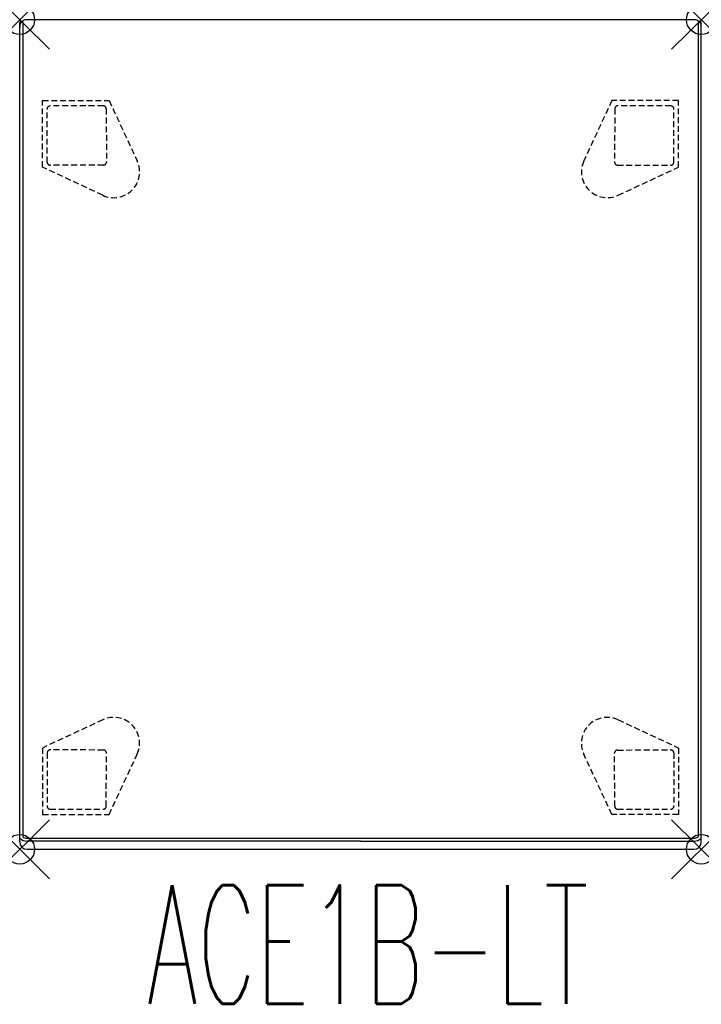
# Model space of a CAD drawing. Header units: inches. Extents: x 0 to 23, y -33.2 to 0.
import ezdxf
from ezdxf.enums import TextEntityAlignment as Align

# ---------------------------------------------------------------- set-up
doc = ezdxf.new("R2010")
doc.units = ezdxf.units.IN
doc.header["$LTSCALE"] = 0.03937
doc.header["$MEASUREMENT"] = 0
doc.header["$PDMODE"] = 35
doc.header["$PDSIZE"] = 1
doc.linetypes.add('DASHED', pattern=[0.75, 0.5, -0.25])
doc.layers.add('A-FURN-P-SEAT', color=2, linetype='Continuous')
doc.layers.add('A-FURN-P-SEAT-TN', color=2, linetype='Continuous')
doc.styles.add('0', font='TXT.shx')

msp = doc.modelspace()

# ---------------------------------------------------------------- linework, layer by layer
at = {"layer": 'A-FURN-P-SEAT'}
for p, q in [((22.75, 0), (0.25, 0)), ((0.001, -27.637), (0, -0.095)), ((0, -8.839), (0, -0.25)), ((0.1, -0.1), (0.1, -27.594)), ((22.9, -0.1), (22.9, -27.594)), ((22.999, -27.637), (23, -0.095)), ((23, -8.839), (23, -0.25)), ((0, -27.76), (0, -4.6)), ((23, -27.76), (23, -4.6)), ((0.25, -27.639), (22.75, -27.639)), ((11.5, -27.738), (0.25, -27.737)), ((11.5, -27.738), (22.75, -27.737)), ((0.25, -28.01), (22.75, -28.01))]:
    msp.add_line(p, q, dxfattribs=at)
at = {"layer": 'A-FURN-P-SEAT', "linetype": 'DASHED', "ltscale": 10}
for p, q in [((0.767, -4.975), (0.771, -2.726)), ((0.771, -2.726), (3.019, -2.73)), ((3.019, -2.73), (3.965, -4.768)), ((19.981, -2.73), (19.035, -4.768)), ((22.229, -2.726), (19.981, -2.73)), ((22.233, -4.975), (22.229, -2.726)), ((0.928, -4.812), (0.923, -3.014)), ((2.921, -3.008), (2.926, -4.807)), ((20.079, -3.008), (20.074, -4.807)), ((22.072, -4.812), (22.077, -3.014)), ((2.801, -5.928), (0.767, -4.975)), ((2.827, -4.907), (1.028, -4.912)), ((20.173, -4.907), (21.972, -4.912)), ((20.199, -5.928), (22.233, -4.975)), ((2.801, -23.638), (0.767, -24.591)), ((20.199, -23.638), (22.233, -24.591)), ((0.767, -24.591), (0.771, -26.839)), ((22.233, -24.591), (22.229, -26.839)), ((0.928, -24.754), (0.923, -26.552)), ((2.827, -24.659), (1.028, -24.654)), ((2.921, -26.558), (2.926, -24.758)), ((3.019, -26.835), (3.965, -24.798)), ((19.981, -26.835), (19.035, -24.798)), ((20.079, -26.558), (20.074, -24.758)), ((20.173, -24.659), (21.972, -24.654)), ((22.072, -24.754), (22.077, -26.552)), ((0.771, -26.839), (3.019, -26.835)), ((22.229, -26.839), (19.981, -26.835))]:
    msp.add_line(p, q, dxfattribs=at)
at = {"layer": 'A-FURN-P-SEAT'}
for centre, radius, start, end in [((0.25, -0.25), 0.25, 89.9995, 180.0005), ((22.75, -0.25), 0.25, 359.9995, 90.0005), ((0.05, -0.1), 0.05, 359.6553, 174.8505), ((22.95, -0.1), 0.05, 5.1495, 180.3447), ((0.25, -27.76), 0.25, 180.0067, 270), ((0.25, -27.374), 0.362, 226.4704, 269.9954), ((0.246, -27.379), 0.259, 235.846, 270.9652), ((22.754, -27.379), 0.259, 269.0348, 304.154), ((22.75, -27.374), 0.362, 270.0046, 313.5296), ((22.75, -27.76), 0.25, 270, 359.9933)]:
    msp.add_arc(centre, radius, start, end, dxfattribs=at)
at = {"layer": 'A-FURN-P-SEAT', "linetype": 'DASHED', "ltscale": 10}
for centre, radius, start, end in [((1.023, -3.014), 0.1, 90.441, 179.9032), ((2.43, -185.782), 182.874, 89.8776, 90.44103), ((2.821, -3.008), 0.1, 0.2752, 90.3532), ((20.179, -3.008), 0.1, 89.6468, 179.7248), ((20.57, -185.782), 182.874, 89.55897, 90.1224), ((21.977, -3.014), 0.1, 0.0968, 89.559), ((1.028, -4.812), 0.1, 180.0246, 269.9746), ((3.172, -5.136), 0.874, 244.9055, 24.9021), ((2.827, -4.808), 0.0993, 270.1291, 0.1592), ((19.828, -5.136), 0.874, 155.0979, 295.0945), ((20.173, -4.808), 0.0993, 179.8408, 269.8709), ((21.972, -4.812), 0.1, 270.0254, 359.9754), ((3.172, -24.43), 0.874, 335.0979, 115.0945), ((19.828, -24.43), 0.874, 64.9055, 204.9021), ((1.028, -24.754), 0.1, 90.0254, 179.9754), ((2.827, -24.758), 0.0993, 359.8408, 89.8709), ((20.173, -24.758), 0.0993, 90.1291, 180.1592), ((21.972, -24.754), 0.1, 0.0246, 89.9746), ((1.023, -26.552), 0.1, 180.0968, 269.559), ((2.821, -26.557), 0.1, 269.6468, 359.7248), ((20.179, -26.557), 0.1, 180.2752, 270.3532), ((21.977, -26.552), 0.1, 270.441, 359.9032), ((2.43, 156.216), 182.874, 269.55897, 270.1224), ((20.57, 156.216), 182.874, 269.8776, 270.44103)]:
    msp.add_arc(centre, radius, start, end, dxfattribs=at)
at = {"layer": 'A-FURN-P-SEAT'}
for p in [(0, 0), (23, 0), (0, -28.01), (23, -28.01)]:
    msp.add_point(p, dxfattribs=at)

# ---------------------------------------------------------------- texts
at = {"layer": 'A-FURN-P-SEAT-TN', "style": '0', "width": 0.55}
msp.add_text('ACE1B-LT', height=4, dxfattribs=at).set_placement((11.75, -34.423), align=Align.BOTTOM_CENTER)

doc.saveas('drawing.dxf')
